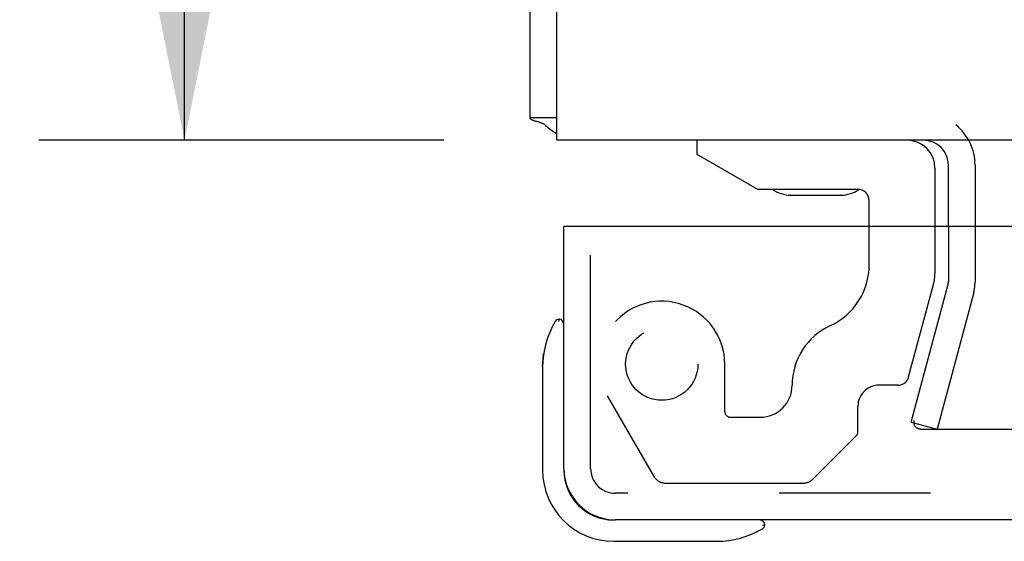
# Model space of a CAD drawing. Header units: inches. Extents: x 0 to 77.3, y 0 to 50.
# Tile 35 of 60: x 56.3 to 59, y 38.2 to 39.7. Entities that reach past the tile are written whole.
import ezdxf

# ---------------------------------------------------------------- set-up
doc = ezdxf.new("R2010")
doc.units = ezdxf.units.IN
doc.header["$LTSCALE"] = 4.25
doc.header["$MEASUREMENT"] = 0
doc.linetypes.add('HIDDEN', pattern=[0.2, 0.1, -0.1])
doc.layers.get('0').update_dxf_attribs({"linetype": 'CONTINUOUS'})
for name, color, linetype in [('DEFAULT_2', 8, 'HIDDEN'), ('DIMENSIONS', 7, 'CONTINUOUS'), ('REAR_DOOR', 7, 'CONTINUOUS')]:
    doc.layers.add(name, color=color, linetype=linetype)
doc.styles.get("Standard").update_dxf_attribs({"font": 'arial.ttf'})
doc.dimstyles.new('DIMSTYLE_1', dxfattribs={"dimtxt": 0.340909, "dimasz": 0.454545, "dimexe": 0.09, "dimexo": 0.07, "dimgap": 0.0375, "dimtad": 0, "dimtih": 1, "dimtoh": 1, "dimzin": 4, "dimdsep": 46, "dimtxsty": 'Standard', "dimblk": '_FILLED', "dimblk1": '_FILLED', "dimblk2": '_FILLED', "dimcen": 0.09, "dimadec": 3, "dimazin": 1, "dimtfac": 1, "dimtdec": 3, "dimtofl": 0, "dimtmove": 0, "dimatfit": 3, "dimldrblk": '_FILLED', "dimfxl": 0, "dimtolj": 1, "dimtzin": 4, "dimarcsym": 0})

# ---------------------------------------------------------------- blocks, each defined once
blk = doc.blocks.new('_FILLED')
at = {"color": 0, "linetype": 'ByBlock'}
blk.add_solid([(0, 0), (-1, 0.2), (-1, -0.2)], dxfattribs=at)
blk = doc.blocks.new('*D2')
at = {"layer": 'DIMENSIONS', "color": 2, "linetype": 'Continuous'}
for p, q in [((57.4443, 45.3549), (56.3066, 45.3549)), ((56.7157, 45.3549), (56.7157, 42.6958)), ((56.7157, 39.3549), (56.7157, 42.014)), ((57.4443, 39.3549), (56.3066, 39.3549))]:
    blk.add_line(p, q, dxfattribs=at)
at = {"layer": 'DIMENSIONS', "color": 2, "linetype": 'Continuous', "xscale": 0.4545454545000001, "yscale": 0.4545454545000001, "zscale": 0.4545454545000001}
for p, rotation in [((56.7157, 45.3549), 90), ((56.7157, 39.3549), 270)]:
    blk.add_blockref('_FILLED', p, dxfattribs=dict(at, rotation=rotation))
at = {"layer": 'DIMENSIONS', "color": 2, "linetype": 'Continuous', "insert": (56.7157, 42.5254), "char_height": 0.34091, "width": 0.926411, "attachment_point": 2, "line_spacing_factor": 0.9}
blk.add_mtext('6.00', dxfattribs=at)

msp = doc.modelspace()

# ---------------------------------------------------------------- linework, layer by layer
at = {"color": 3, "linetype": 'Continuous'}
for p, q in [((57.687445, 39.417909), (57.687445, 44.949909)), ((57.762445, 39.354909), (57.762445, 44.949909)), ((73.612445, 39.354909), (57.762445, 39.354909)), ((58.862445, 39.111988), (58.862445, 39.284909))]:
    msp.add_line(p, q, dxfattribs=at)
at = {"color": 7, "linetype": 'Continuous'}
for p, q in [((57.762445, 39.417909), (57.687445, 39.417909)), ((58.15537, 39.354909), (58.15537, 39.315539)), ((58.15537, 39.315539), (58.325847, 39.217114)), ((58.824661, 39.276169), (58.824661, 39.111988)), ((58.325847, 39.217114), (58.608126, 39.217114)), ((58.4195, 39.200355), (58.41896, 39.20036)), ((58.4195, 39.200355), (58.559993, 39.200354)), ((58.561071, 39.20036), (58.559993, 39.200354)), ((58.639866, 39.111988), (58.639866, 39.185374))]:
    msp.add_line(p, q, dxfattribs=at)
at = {"color": 3, "linetype": 'Continuous'}
for points in [[(57.705376, 39.407204), (57.703389, 39.407748), (57.701505, 39.408282), (57.699753, 39.408804), (57.698115, 39.409326), (57.696586, 39.409853), (57.695155, 39.410396), (57.693791, 39.410975), (57.692563, 39.41157), (57.691518, 39.412153), (57.690618, 39.412737), (57.689851, 39.413326), (57.689203, 39.413922), (57.688666, 39.414528), (57.68823, 39.41515), (57.687891, 39.415792), (57.687647, 39.41646), (57.687496, 39.417166), (57.687445, 39.417909)], [(57.73063, 39.396668), (57.729643, 39.397568), (57.728493, 39.398469), (57.727165, 39.399369), (57.725666, 39.400251), (57.724005, 39.401107), (57.722192, 39.401931), (57.720245, 39.402719), (57.718188, 39.403468), (57.716045, 39.40418), (57.713863, 39.404851), (57.711704, 39.405476), (57.709564, 39.40607), (57.705376, 39.407204)]]:
    msp.add_lwpolyline(points, dxfattribs=at)
for centre, radius, start, end in [((57.832445, 39.499909), 0.145, 225.398622, 241.127169), ((58.792445, 39.284909), 0.07, 0, 90)]:
    msp.add_arc(centre, radius, start, end, dxfattribs=at)
at = {"color": 7, "linetype": 'Continuous'}
for centre, radius, start, end in [((58.745921, 39.276169), 0.07874, 0, 90), ((58.420016, 39.290354), 0.09, 234.531791, 269.328024), ((58.560016, 39.290354), 0.09, 270.671976, 305.225343), ((58.608126, 39.185374), 0.03174, 0, 90)]:
    msp.add_arc(centre, radius, start, end, dxfattribs=at)
at = {"layer": 'DEFAULT_2', "color": 8, "linetype": 'HIDDEN'}
for p, q in [((58.937445, 39.284909), (58.937445, 38.956459)), ((58.639866, 39.004079), (58.639866, 39.111988)), ((58.824661, 39.111988), (58.824661, 38.981366)), ((58.862445, 39.111988), (58.862445, 38.956459)), ((57.856945, 38.760908), (57.856945, 39.031988)), ((58.750757, 38.689095), (58.820402, 38.949013)), ((58.758111, 38.561813), (58.861082, 38.946106)), ((58.933526, 38.926695), (58.830555, 38.542401)), ((58.23411, 38.591577), (58.23411, 38.724988)), ((58.720572, 38.665933), (58.667181, 38.665933)), ((57.903515, 38.636405), (58.033851, 38.410657)), ((58.608126, 38.534609), (58.608126, 38.606878)), ((58.249735, 38.575952), (58.33335, 38.575952)), ((58.758111, 38.561813), (58.830555, 38.542401)), ((58.765023, 38.56172), (58.765091, 38.560122)), ((58.603549, 38.523561), (58.482361, 38.402373)), ((58.785023, 38.542401), (72.589867, 38.542401)), ((58.068492, 38.390657), (58.454077, 38.390657))]:
    msp.add_line(p, q, dxfattribs=at)
for points in [[(58.765634, 38.566459), (58.765294, 38.564891), (58.765091, 38.563312), (58.765023, 38.56172)], [(58.765091, 38.560122), (58.765296, 38.558537), (58.765635, 38.556975), (58.766107, 38.555445), (58.766708, 38.553958), (58.767434, 38.552523), (58.76828, 38.551152), (58.769241, 38.549853)], [(58.785023, 38.542401), (58.783366, 38.542468), (58.781731, 38.542665), (58.780113, 38.542993), (58.778529, 38.543448), (58.77699, 38.544028), (58.775505, 38.544729), (58.774085, 38.545547), (58.772739, 38.546474), (58.771478, 38.547506), (58.770309, 38.548634), (58.769241, 38.549853)]]:
    msp.add_lwpolyline(points, dxfattribs=at)
msp.add_circle((58.056945, 38.724988), 0.1015, dxfattribs=at)
for centre, radius, start, end in [((58.792445, 39.284909), 0.145, 0, 51.245079), ((58.452366, 39.004079), 0.1875, 294.732174, 360), ((58.699661, 38.981366), 0.125, 345, 360), ((58.822445, 38.956459), 0.04, 345, 360), ((58.822445, 38.956459), 0.115, 345, 360), ((58.056945, 38.724988), 0.177165, 0, 210), ((58.608126, 38.665933), 0.184795, 114.732174, 180), ((58.720572, 38.697183), 0.03125, 270, 345), ((58.33335, 38.665933), 0.08998, 270, 360), ((58.667181, 38.606878), 0.059055, 90, 180), ((58.249735, 38.591577), 0.015625, 180, 270), ((58.592501, 38.534609), 0.015625, 315, 360), ((58.068492, 38.430657), 0.04, 210, 270), ((58.454077, 38.430657), 0.04, 270, 315)]:
    msp.add_arc(centre, radius, start, end, dxfattribs=at)
at = {"layer": 'REAR_DOOR', "color": 3, "linetype": 'Continuous'}
for p, q in [((57.781945, 38.431988), (57.781945, 39.111988)), ((73.391945, 39.111988), (57.796945, 39.111988)), ((73.261945, 38.286988), (57.926945, 38.286988))]:
    msp.add_line(p, q, dxfattribs=at)
at = {"layer": 'REAR_DOOR', "color": 7, "linetype": 'Continuous'}
for p, q in [((57.796945, 39.111988), (57.781945, 39.111988)), ((57.768612, 38.851895), (57.768557, 38.851702)), ((57.721945, 38.716341), (57.724838, 38.754263)), ((57.721945, 38.716341), (57.721945, 38.426988)), ((57.781945, 38.431988), (57.781945, 38.426988)), ((58.340174, 38.271988), (58.343835, 38.272878)), ((58.343835, 38.272878), (58.345141, 38.273209)), ((57.921945, 38.226988), (58.211298, 38.226988))]:
    msp.add_line(p, q, dxfattribs=at)
at = {"layer": 'REAR_DOOR', "color": 8, "linetype": 'HIDDEN'}
for p, q in [((57.856945, 38.431988), (57.856945, 39.111988)), ((73.261945, 38.361988), (57.926945, 38.361988))]:
    msp.add_line(p, q, dxfattribs=at)
at = {"layer": 'REAR_DOOR', "color": 7, "linetype": 'Continuous'}
for points in [[(57.768557, 38.851702), (57.768166, 38.850185), (57.767836, 38.848879), (57.766945, 38.845217)], [(58.345141, 38.273209), (58.346659, 38.273601), (58.346852, 38.273654)]]:
    msp.add_lwpolyline(points, dxfattribs=at)
for centre, radius, start, end in [((57.770278, 38.836988), 0.015, 96.379592, 149.110113), ((57.766945, 38.836988), 0.015, 0, 83.620408), ((57.971945, 38.716341), 0.25, 149.110113, 180), ((57.921945, 38.426988), 0.2, 180, 270), ((57.921945, 38.426988), 0.14, 180, 270), ((58.331945, 38.271988), 0.015, 6.379592, 90), ((58.331945, 38.275321), 0.015, 300.889887, 353.620408), ((58.211298, 38.476988), 0.25, 270, 300.889887)]:
    msp.add_arc(centre, radius, start, end, dxfattribs=at)
at = {"layer": 'REAR_DOOR', "color": 3, "linetype": 'Continuous'}
msp.add_arc((57.926945, 38.431988), 0.145, 180, 270, dxfattribs=at)
at = {"layer": 'REAR_DOOR', "color": 8, "linetype": 'HIDDEN'}
msp.add_arc((57.926945, 38.431988), 0.07, 180, 270, dxfattribs=at)

# ---------------------------------------------------------------- dimensions: what is measured, and where the dimension line sits
at = {"layer": 'DIMENSIONS', "color": 2, "linetype": 'Continuous'}
dim = msp.add_linear_dim(base=(56.715702, 45.354909), p1=(57.514263, 39.354909), p2=(57.514263, 45.354909), angle=90, dimstyle='DIMSTYLE_1', dxfattribs=at)
dim.commit()
dim.dimension.update_dxf_attribs({"geometry": '*D2', "text_midpoint": (56.713357, 42.35301), "dimtype": 160})

doc.saveas('drawing.dxf')
